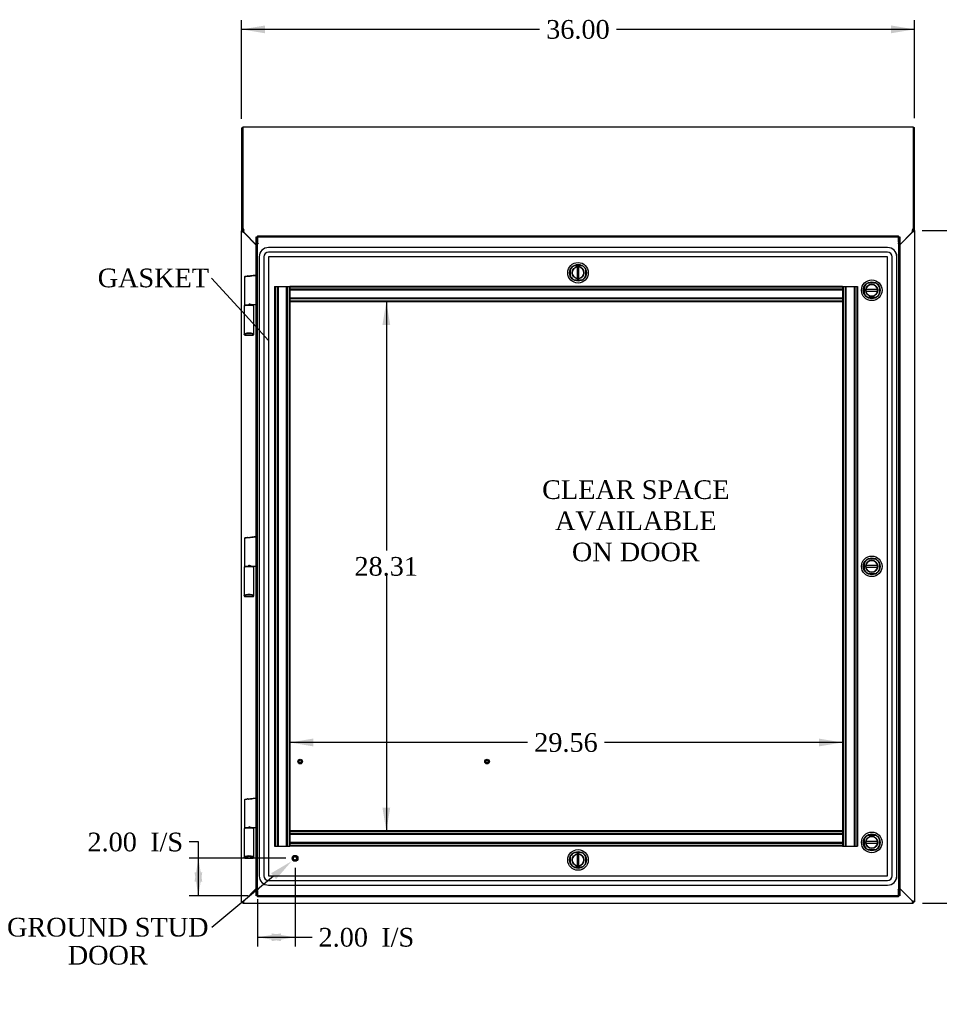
# Model space of a CAD drawing. Header units: inches. Extents: x 1 to 240, y -1 to 159.
# Tile 15 of 26: x 40 to 89, y 54 to 107. Entities that reach past the tile are written whole.
import ezdxf
from ezdxf import colors
from ezdxf.entities.mleader import LeaderData, LeaderLine
from ezdxf.enums import TextEntityAlignment as Align
from ezdxf.lldxf.tags import DXFTag
from ezdxf.math import Vec2, Vec3

# ---------------------------------------------------------------- set-up
doc = ezdxf.new("R2010")
doc.units = ezdxf.units.IN
doc.header["$MEASUREMENT"] = 0
for name, color, linetype in [('COM70220', 7, 'Continuous'), ('COM70708-1', 7, 'Continuous'), ('COM70709-10', 7, 'Continuous'), ('COM70710-5', 7, 'Continuous'), ('COM70711-1', 7, 'Continuous'), ('COM70712-10', 7, 'Continuous'), ('COM70714-1', 7, 'Continuous'), ('COM70714-2', 7, 'Continuous'), ('Default', 7, 'Continuous'), ('DV1_Default', 7, 'Continuous'), ('HNG86659-1', 7, 'Continuous'), ('LOK10031', 7, 'Continuous'), ('LOK10031_INSERT', 7, 'Continuous'), ('STD26063', 7, 'Continuous'), ('STD26258', 7, 'Continuous')]:
    doc.layers.add(name, color=color, linetype=linetype)
doc.styles.add('SEACAD_Times_New_Roman', font='times.ttf')
tags = doc.linetypes.add('HIDDEN2', pattern=[0.1875, 0.125, -0.0625]).pattern_tags.tags
tags[6:7] = [DXFTag(74, 4), DXFTag(75, 0), DXFTag(340, '0'), DXFTag(46, 0.0), DXFTag(50, 0.0), DXFTag(44, 0.0), DXFTag(45, 0.0)]
tags[4:5] = [DXFTag(74, 4), DXFTag(75, 0), DXFTag(340, '0'), DXFTag(46, 0.0), DXFTag(50, 0.0), DXFTag(44, 0.0), DXFTag(45, 0.0)]
doc.dimstyles.new('HAMMOND_(STH_-_240x160)', dxfattribs={"dimtxt": 1, "dimasz": 1.25, "dimexe": 0.5, "dimexo": 0.5, "dimgap": 0.25, "dimtad": 0, "dimtih": 1, "dimtoh": 1, "dimzin": 0, "dimdsep": 46, "dimtxsty": 'SEACAD_Times_New_Roman', "dimblk1": '_SE_FILLED', "dimblk2": '_SE_FILLED', "dimsah": 1, "dimcen": 0.5, "dimadec": 0, "dimazin": 0, "dimtfac": 0.8, "dimtofl": 0, "dimtmove": 0, "dimatfit": 3, "dimfxl": 1, "dimtolj": 1, "dimtzin": 0, "dimarcsym": 0})

# ---------------------------------------------------------------- blocks, each defined once
blk = doc.blocks.new('_SE_FILLED')
at = {"color": 0}
blk.add_line((0, 0), (-1, 0), dxfattribs=at)
blk.add_solid([(0, 0), (-1, -0.1665), (-1, 0.1665), (0, 0)], dxfattribs=at)
blk = doc.blocks.new('SE')
at = {"layer": 'COM70220', "color": 7, "linetype": 'HIDDEN2'}
for p, q in [((86.711, 94.894), (53.592, 94.894)), ((86.711, 94.893), (53.592, 94.893)), ((53.092, 94.394), (53.092, 61.275)), ((53.093, 94.394), (53.093, 61.275)), ((53.342, 94.394), (53.342, 61.275)), ((53.591, 94.394), (53.591, 61.275)), ((86.711, 94.644), (53.592, 94.644)), ((86.711, 94.395), (53.592, 94.395)), ((53.592, 94.394), (53.592, 61.275)), ((86.711, 94.394), (53.592, 94.394)), ((86.711, 61.275), (86.711, 94.394)), ((86.712, 61.275), (86.712, 94.394)), ((86.961, 61.275), (86.961, 94.394)), ((87.21, 61.275), (87.21, 94.394)), ((87.211, 61.275), (87.211, 94.394)), ((53.592, 61.275), (86.711, 61.275)), ((53.592, 61.274), (86.711, 61.274)), ((53.592, 61.025), (86.711, 61.025)), ((53.592, 60.776), (86.711, 60.776)), ((53.592, 60.775), (86.711, 60.775))]:
    blk.add_line(p, q, dxfattribs=at)
for centre, radius, start, end in [((53.592, 94.394), 0.5, 90, 180), ((53.592, 94.394), 0.499, 90, 180), ((86.711, 94.394), 0.5, 0, 90), ((86.711, 94.394), 0.499, 0, 90), ((53.592, 94.394), 0.25, 90, 180), ((53.592, 94.394), 0.001, 90, 180), ((86.711, 94.394), 0.25, 0, 90), ((86.711, 94.394), 0.001, 0, 90), ((53.592, 61.275), 0.5, 180, 270), ((53.592, 61.275), 0.499, 180, 270), ((53.592, 61.275), 0.25, 180, 270), ((53.592, 61.275), 0.001, 180, 270), ((86.711, 61.275), 0.5, 270, 0), ((86.711, 61.275), 0.001, 270, 0), ((86.711, 61.275), 0.25, 270, 0), ((86.711, 61.275), 0.499, 270, 0)]:
    blk.add_arc(centre, radius, start, end, dxfattribs=at)
at = {"layer": 'COM70708-1', "color": 7, "linetype": 'Continuous'}
for p, q in [((52.152, 101.275), (52.152, 95.78)), ((52.224, 101.275), (52.152, 101.275)), ((52.152, 95.78), (52.156, 95.777)), ((52.152, 59.884), (52.152, 95.78)), ((52.152, 95.78), (52.224, 95.78)), ((52.225, 95.777), (52.156, 95.777)), ((52.224, 95.78), (52.224, 95.843)), ((52.224, 95.78), (52.225, 95.777)), ((52.26, 95.702), (52.937, 95.025)), ((52.26, 59.92), (52.937, 60.597)), ((52.152, 59.884), (52.156, 59.887)), ((52.152, 59.884), (52.224, 59.884)), ((52.225, 59.887), (52.156, 59.887)), ((52.224, 59.884), (52.225, 59.887))]:
    blk.add_line(p, q, dxfattribs=at)
for centre, radius, start, end in [((52.436, 95.829), 0.217, 193.924, 215.7586), ((52.902, 95.062), 0.25, 132.3185, 135.3407)]:
    blk.add_arc(centre, radius, start, end, dxfattribs=at)
for points, knots in [([(52.224, 101.308), (52.222, 101.307), (52.22, 101.307), (52.206, 101.303), (52.194, 101.299), (52.174, 101.292), (52.166, 101.289), (52.155, 101.282), (52.152, 101.278), (52.152, 101.275)], [0.2182621, 0.2182621, 0.2182621, 0.2182621, 0.25, 0.25, 0.5, 0.5, 0.75, 0.75, 1, 1, 1, 1]), ([(52.156, 95.777), (52.159, 95.771), (52.165, 95.765), (52.178, 95.752), (52.186, 95.746), (52.204, 95.734), (52.215, 95.727), (52.237, 95.715), (52.248, 95.709), (52.26, 95.702)], [0, 0, 0, 0, 0.25, 0.25, 0.5, 0.5, 0.75, 0.75, 1, 1, 1, 1]), ([(52.156, 59.887), (52.16, 59.889), (52.165, 59.892), (52.178, 59.898), (52.186, 59.9), (52.204, 59.906), (52.215, 59.909), (52.237, 59.914), (52.248, 59.917), (52.26, 59.92)], [0, 0, 0, 0, 0.25, 0.25, 0.5, 0.5, 0.75, 0.75, 1, 1, 1, 1]), ([(52.225, 59.887), (52.226, 59.889), (52.228, 59.892), (52.233, 59.898), (52.235, 59.9), (52.241, 59.906), (52.245, 59.909), (52.252, 59.914), (52.256, 59.917), (52.26, 59.92)], [0, 0, 0, 0, 0.25, 0.25, 0.5, 0.5, 0.75, 0.75, 1, 1, 1, 1])]:
    blk.add_open_spline(points, degree=3, knots=knots, dxfattribs=at)
at = {"layer": 'COM70709-10', "color": 7, "linetype": 'Continuous'}
for p, q in [((52.224, 101.357), (88.08, 101.357)), ((52.224, 101.357), (52.224, 95.909)), ((88.08, 101.357), (88.08, 95.909)), ((52.224, 95.843), (52.224, 95.909)), ((52.224, 95.909), (52.262, 95.838)), ((88.042, 95.838), (88.08, 95.909)), ((88.08, 95.909), (88.08, 95.865)), ((52.224, 95.843), (52.262, 95.773)), ((52.262, 95.773), (52.262, 95.838)), ((52.276, 95.74), (52.286, 95.695)), ((52.286, 95.695), (52.937, 95.044)), ((87.367, 95.043), (88.018, 95.695)), ((88.018, 95.695), (88.028, 95.74)), ((88.042, 95.773), (88.08, 95.843)), ((88.042, 95.773), (88.042, 95.838))]:
    blk.add_line(p, q, dxfattribs=at)
for centre, radius, start, end in [((51.351, 95.659), 0.928, 5.002, 11.1068), ((52.158, 95.709), 0.122, 14.6417, 31.3634), ((88.953, 95.659), 0.928, 168.8932, 174.998), ((88.146, 95.709), 0.122, 148.6366, 165.3583)]:
    blk.add_arc(centre, radius, start, end, dxfattribs=at)
at = {"layer": 'COM70710-5', "color": 7, "linetype": 'Continuous'}
for p, q in [((52.26, 59.92), (52.937, 60.597)), ((87.367, 60.597), (88.044, 59.92)), ((52.226, 59.885), (52.224, 59.884)), ((52.224, 59.812), (52.224, 59.884)), ((52.226, 59.816), (52.224, 59.812)), ((52.224, 59.812), (88.08, 59.812)), ((52.226, 59.885), (52.226, 59.816)), ((88.08, 59.884), (88.077, 59.885)), ((88.077, 59.885), (88.077, 59.816)), ((88.08, 59.812), (88.077, 59.816)), ((88.08, 59.812), (88.08, 59.884))]:
    blk.add_line(p, q, dxfattribs=at)
for points in [[(52.26, 59.92), (52.257, 59.916), (52.254, 59.912), (52.249, 59.905), (52.246, 59.902), (52.24, 59.895), (52.238, 59.893), (52.232, 59.888), (52.229, 59.887), (52.226, 59.885)], [(52.26, 59.92), (52.257, 59.908), (52.254, 59.897), (52.249, 59.875), (52.246, 59.865), (52.24, 59.846), (52.238, 59.838), (52.232, 59.825), (52.229, 59.82), (52.226, 59.816)], [(88.077, 59.885), (88.075, 59.887), (88.072, 59.888), (88.066, 59.893), (88.063, 59.895), (88.058, 59.902), (88.055, 59.905), (88.049, 59.912), (88.047, 59.916), (88.044, 59.92)], [(88.077, 59.816), (88.075, 59.82), (88.072, 59.825), (88.066, 59.838), (88.063, 59.846), (88.058, 59.865), (88.055, 59.875), (88.049, 59.897), (88.047, 59.908), (88.044, 59.92)]]:
    blk.add_open_spline(points, degree=3, knots=[0, 0, 0, 0, 0.25, 0.25, 0.5, 0.5, 0.75, 0.75, 1, 1, 1, 1], dxfattribs=at)
at = {"layer": 'COM70711-1', "color": 7, "linetype": 'Continuous'}
for p, q in [((88.08, 101.317), (88.152, 101.317)), ((88.152, 95.805), (88.152, 101.317)), ((88.044, 95.715), (87.367, 95.04)), ((88.08, 95.805), (88.08, 95.865)), ((88.08, 95.805), (88.152, 95.805)), ((88.152, 95.805), (88.152, 59.884)), ((87.367, 60.597), (88.044, 59.92)), ((88.078, 59.887), (88.148, 59.887)), ((88.08, 59.884), (88.078, 59.887)), ((88.152, 59.884), (88.08, 59.884)), ((88.152, 59.884), (88.148, 59.887))]:
    blk.add_line(p, q, dxfattribs=at)
for points, knots in [([(88.044, 95.715), (88.058, 95.722), (88.072, 95.73), (88.098, 95.745), (88.11, 95.752), (88.13, 95.768), (88.138, 95.775), (88.149, 95.79), (88.152, 95.798), (88.152, 95.805)], [0, 0, 0, 0, 0.25, 0.25, 0.5, 0.5, 0.75, 0.75, 1, 1, 1, 1]), ([(88.044, 95.715), (88.053, 95.73), (88.063, 95.745), (88.076, 95.775), (88.08, 95.79), (88.08, 95.805)], [0, 0, 0, 0, 0.5, 0.5, 1, 1, 1, 1]), ([(88.148, 59.887), (88.144, 59.889), (88.139, 59.892), (88.126, 59.898), (88.118, 59.9), (88.099, 59.906), (88.089, 59.909), (88.067, 59.914), (88.055, 59.917), (88.044, 59.92)], [0, 0, 0, 0, 0.25, 0.25, 0.5, 0.5, 0.75, 0.75, 1, 1, 1, 1]), ([(88.078, 59.887), (88.076, 59.892), (88.072, 59.898), (88.059, 59.909), (88.052, 59.914), (88.044, 59.92)], [0, 0, 0, 0, 0.5, 0.5, 1, 1, 1, 1])]:
    blk.add_open_spline(points, degree=3, knots=knots, dxfattribs=at)
at = {"layer": 'COM70712-10', "color": 7, "linetype": 'Continuous'}
for p, q in [((52.937, 95.146), (52.937, 95.456)), ((52.937, 95.456), (53.009, 95.456)), ((53.009, 95.522), (53.009, 95.205)), ((53.009, 95.522), (87.295, 95.522)), ((53.009, 95.146), (53.009, 95.456)), ((87.295, 95.205), (87.295, 95.522)), ((87.295, 95.456), (87.295, 95.146)), ((87.295, 95.456), (87.367, 95.456)), ((87.367, 95.456), (87.367, 95.146)), ((52.937, 95.146), (53.009, 95.146)), ((52.937, 60.522), (52.937, 95.146)), ((53.009, 95.205), (53.009, 95.139)), ((53.009, 95.146), (53.009, 95.139)), ((53.009, 95.139), (53.045, 95.107)), ((53.009, 95.139), (53.045, 95.107)), ((87.295, 95.139), (87.259, 95.107)), ((87.295, 95.139), (87.259, 95.107)), ((87.295, 95.205), (87.295, 95.139)), ((87.367, 95.146), (87.295, 95.146)), ((87.295, 95.146), (87.295, 95.139)), ((87.367, 95.146), (87.367, 60.522)), ((52.937, 60.522), (53.009, 60.522)), ((52.937, 60.212), (52.937, 60.522)), ((53.009, 60.212), (52.937, 60.212)), ((53.009, 60.529), (53.045, 60.562)), ((53.009, 60.529), (53.045, 60.562)), ((53.009, 60.464), (53.009, 60.529)), ((53.009, 60.522), (53.009, 60.529)), ((53.009, 60.212), (53.009, 60.522)), ((53.009, 60.464), (53.009, 60.147)), ((87.295, 60.147), (53.009, 60.147)), ((87.295, 60.529), (87.259, 60.562)), ((87.295, 60.529), (87.259, 60.562)), ((87.295, 60.522), (87.295, 60.529)), ((87.295, 60.464), (87.295, 60.529)), ((87.367, 60.522), (87.295, 60.522)), ((87.295, 60.522), (87.295, 60.212)), ((87.295, 60.147), (87.295, 60.464)), ((87.367, 60.212), (87.295, 60.212)), ((87.367, 60.522), (87.367, 60.212))]:
    blk.add_line(p, q, dxfattribs=at)
at = {"layer": 'COM70712-10', "color": 7, "linetype": 'HIDDEN2'}
for p, q in [((53.009, 95.456), (87.295, 95.456)), ((53.009, 60.522), (53.009, 95.146)), ((87.295, 95.146), (87.295, 60.522)), ((69.953, 93.938), (70.35, 93.938)), ((52.937, 93.433), (53.009, 93.433)), ((53.009, 93.318), (52.937, 93.318)), ((69.756, 93.344), (69.756, 93.741)), ((70.547, 93.741), (70.547, 93.344)), ((52.937, 93.078), (53.009, 93.078)), ((70.35, 93.147), (69.953, 93.147)), ((85.471, 92.406), (85.471, 92.803)), ((85.668, 93), (86.065, 93)), ((86.262, 92.803), (86.262, 92.406)), ((86.065, 92.209), (85.668, 92.209)), ((53.009, 92.176), (52.937, 92.176)), ((52.937, 91.936), (53.009, 91.936)), ((53.009, 91.82), (52.937, 91.82)), ((52.937, 79.445), (53.009, 79.445)), ((53.009, 79.329), (52.937, 79.329)), ((52.937, 79.089), (53.009, 79.089)), ((53.009, 78.187), (52.937, 78.187)), ((85.471, 77.636), (85.471, 78.033)), ((85.668, 78.23), (86.065, 78.23)), ((86.262, 78.033), (86.262, 77.636)), ((52.937, 77.947), (53.009, 77.947)), ((53.009, 77.831), (52.937, 77.831)), ((86.065, 77.439), (85.668, 77.439)), ((52.937, 65.453), (53.009, 65.453)), ((53.009, 65.339), (52.937, 65.339)), ((52.937, 65.099), (53.009, 65.099)), ((53.009, 64.197), (52.937, 64.197)), ((52.937, 63.957), (53.009, 63.957)), ((53.009, 63.841), (52.937, 63.841)), ((85.471, 62.865), (85.471, 63.262)), ((85.668, 63.459), (86.065, 63.459)), ((86.262, 63.262), (86.262, 62.865)), ((69.756, 61.928), (69.756, 62.325)), ((69.953, 62.522), (70.35, 62.522)), ((70.547, 62.325), (70.547, 61.928)), ((86.065, 62.668), (85.668, 62.668)), ((70.35, 61.731), (69.953, 61.731)), ((87.295, 60.212), (53.009, 60.212))]:
    blk.add_line(p, q, dxfattribs=at)
for centre, radius, start, end in [((70.152, 93.542), 0.443, 116.6472, 153.3528), ((70.152, 93.542), 0.442, 26.6472, 63.3528), ((70.152, 93.542), 0.443, 206.6472, 243.3528), ((70.152, 93.542), 0.443, 296.6472, 333.3528), ((85.867, 92.605), 0.442, 116.6472, 153.3528), ((85.867, 92.605), 0.442, 26.6472, 63.3528), ((85.867, 92.605), 0.442, 206.6472, 243.3528), ((85.867, 92.605), 0.443, 296.6472, 333.3528), ((85.867, 77.834), 0.442, 116.6472, 153.3528), ((85.867, 77.834), 0.442, 26.6472, 63.3528), ((85.867, 77.834), 0.442, 206.6472, 243.3528), ((85.867, 77.834), 0.442, 296.6472, 333.3528), ((85.867, 63.064), 0.442, 116.6472, 153.3528), ((85.867, 63.064), 0.442, 26.6472, 63.3528), ((85.867, 63.064), 0.442, 206.6472, 243.3528), ((85.867, 63.064), 0.443, 296.6472, 333.3528), ((70.152, 62.126), 0.443, 116.6472, 153.3528), ((70.152, 62.126), 0.443, 26.6472, 63.3528), ((70.152, 62.126), 0.443, 206.6472, 243.3528), ((70.152, 62.126), 0.442, 296.6472, 333.3528)]:
    blk.add_arc(centre, radius, start, end, dxfattribs=at)
at = {"layer": 'COM70714-1', "color": 7, "linetype": 'HIDDEN2'}
for p, q in [((84.294, 92.803), (54.731, 92.803)), ((54.731, 92.803), (54.731, 92.76)), ((84.294, 92.763), (54.731, 92.763)), ((54.731, 92.76), (54.731, 92.033)), ((84.294, 92.803), (84.294, 92.76)), ((84.294, 92.76), (84.294, 92.033)), ((84.294, 92.655), (54.731, 92.655)), ((84.294, 92.615), (54.731, 92.615)), ((84.294, 92.178), (54.731, 92.178)), ((84.294, 92.138), (54.731, 92.138)), ((54.731, 92.033), (54.731, 91.99)), ((84.294, 92.03), (54.731, 92.03)), ((84.294, 91.99), (54.731, 91.99)), ((84.294, 92.033), (84.294, 91.99)), ((84.294, 63.678), (54.731, 63.678)), ((54.731, 63.678), (54.731, 63.635)), ((84.294, 63.638), (54.731, 63.638)), ((54.731, 63.635), (54.731, 62.908)), ((84.294, 63.53), (54.731, 63.53)), ((84.294, 63.49), (54.731, 63.49)), ((84.294, 63.678), (84.294, 63.635)), ((84.294, 63.635), (84.294, 62.908)), ((84.294, 63.053), (54.731, 63.053)), ((84.294, 63.013), (54.731, 63.013)), ((54.731, 62.908), (54.731, 62.865)), ((84.294, 62.905), (54.731, 62.905)), ((84.294, 62.865), (54.731, 62.865)), ((84.294, 62.908), (84.294, 62.865))]:
    blk.add_line(p, q, dxfattribs=at)
at = {"layer": 'COM70714-2', "color": 7, "linetype": 'HIDDEN2'}
for p, q in [((53.918, 92.803), (53.961, 92.803)), ((53.918, 92.803), (53.918, 62.865)), ((53.958, 92.803), (53.958, 62.865)), ((53.961, 92.803), (54.688, 92.803)), ((54.066, 92.803), (54.066, 62.865)), ((54.106, 92.803), (54.106, 62.865)), ((54.543, 92.803), (54.543, 62.865)), ((54.583, 92.803), (54.583, 62.865)), ((54.688, 92.803), (54.731, 92.803)), ((54.691, 92.803), (54.691, 62.865)), ((84.294, 92.803), (84.337, 92.803)), ((84.334, 92.803), (84.334, 62.865)), ((84.337, 92.803), (85.064, 92.803)), ((84.442, 92.803), (84.442, 62.865)), ((84.482, 92.803), (84.482, 62.865)), ((84.919, 92.803), (84.919, 62.865)), ((84.959, 92.803), (84.959, 62.865)), ((85.064, 92.803), (85.107, 92.803)), ((85.067, 92.803), (85.067, 62.865)), ((85.107, 92.803), (85.107, 62.865)), ((54.731, 91.99), (54.731, 63.678)), ((84.294, 91.99), (84.294, 63.678)), ((53.918, 62.865), (53.961, 62.865)), ((53.961, 62.865), (54.688, 62.865)), ((54.688, 62.865), (54.731, 62.865)), ((84.294, 62.865), (84.337, 62.865)), ((84.337, 62.865), (85.064, 62.865)), ((85.064, 62.865), (85.107, 62.865))]:
    blk.add_line(p, q, dxfattribs=at)
at = {"layer": 'HNG86659-1', "color": 7, "linetype": 'Continuous'}
for p, q in [((52.307, 93.316), (52.307, 91.835)), ((52.341, 93.355), (52.483, 93.373)), ((52.466, 93.371), (52.926, 93.428)), ((52.466, 93.371), (52.483, 93.373)), ((52.483, 93.373), (52.923, 93.428)), ((52.288, 91.756), (52.288, 90.241)), ((52.307, 91.796), (52.307, 91.761)), ((52.759, 91.816), (52.326, 91.816)), ((52.326, 91.816), (52.759, 91.816)), ((52.664, 91.835), (52.925, 91.835)), ((52.779, 91.761), (52.779, 91.796)), ((52.798, 90.241), (52.798, 91.756)), ((52.288, 90.242), (52.307, 90.291)), ((52.35, 90.26), (52.327, 90.203)), ((52.349, 90.258), (52.327, 90.203)), ((52.327, 90.203), (52.761, 90.203)), ((52.35, 90.26), (52.349, 90.258)), ((52.736, 90.26), (52.737, 90.258)), ((52.736, 90.26), (52.759, 90.203)), ((52.737, 90.258), (52.759, 90.203)), ((52.798, 90.242), (52.779, 90.291)), ((52.307, 79.329), (52.307, 77.848)), ((52.483, 79.386), (52.341, 79.368)), ((52.466, 79.384), (52.926, 79.441)), ((52.466, 79.384), (52.483, 79.386)), ((52.483, 79.386), (52.923, 79.441)), ((52.288, 77.769), (52.288, 76.254)), ((52.307, 77.809), (52.307, 77.774)), ((52.326, 77.828), (52.759, 77.828)), ((52.759, 77.828), (52.326, 77.828)), ((52.664, 77.848), (52.925, 77.848)), ((52.779, 77.774), (52.779, 77.809)), ((52.798, 76.254), (52.798, 77.769)), ((52.288, 76.255), (52.307, 76.304)), ((52.35, 76.273), (52.327, 76.216)), ((52.349, 76.271), (52.327, 76.216)), ((52.327, 76.216), (52.761, 76.216)), ((52.35, 76.273), (52.349, 76.271)), ((52.736, 76.273), (52.737, 76.271)), ((52.736, 76.273), (52.759, 76.216)), ((52.737, 76.271), (52.759, 76.216)), ((52.798, 76.255), (52.779, 76.304)), ((52.307, 65.342), (52.307, 63.861)), ((52.341, 65.381), (52.483, 65.398)), ((52.466, 65.396), (52.926, 65.454)), ((52.466, 65.396), (52.483, 65.398)), ((52.483, 65.398), (52.923, 65.453)), ((52.288, 63.782), (52.288, 62.267)), ((52.307, 63.821), (52.307, 63.786)), ((52.759, 63.841), (52.326, 63.841)), ((52.326, 63.841), (52.759, 63.841)), ((52.664, 63.861), (52.925, 63.861)), ((52.779, 63.786), (52.779, 63.821)), ((52.798, 62.267), (52.798, 63.782)), ((52.288, 62.267), (52.307, 62.317)), ((52.35, 62.286), (52.327, 62.228)), ((52.349, 62.283), (52.327, 62.228)), ((52.327, 62.228), (52.761, 62.228)), ((52.35, 62.286), (52.349, 62.283)), ((52.736, 62.286), (52.737, 62.283)), ((52.736, 62.286), (52.759, 62.228)), ((52.737, 62.283), (52.759, 62.228)), ((52.798, 62.267), (52.779, 62.317))]:
    blk.add_line(p, q, dxfattribs=at)
for centre, radius, start, end in [((52.346, 93.316), 0.0394, 97.125, 180.0158), ((52.925, 93.416), 0.0118, 85.5954, 97.125), ((52.891, 93.412), 0.0401, 325.0143, 338.1633), ((52.925, 93.416), 0.0118, 65.0769, 85.6132), ((52.274, 93.438), 0.656, 356.4098, 359.0269), ((52.925, 93.416), 0.0118, 0, 65.0772), ((52.327, 91.756), 0.0395, 121.1698, 169.9579), ((52.327, 91.758), 0.039, 171.5664, 181.5605), ((52.326, 91.835), 0.0197, 180, 270), ((52.326, 91.796), 0.0197, 90, 180), ((52.759, 91.835), 0.0197, 270, 360), ((52.759, 91.796), 0.0197, 0, 90), ((52.759, 91.756), 0.0395, 10.0421, 58.9435), ((52.759, 91.758), 0.039, 358.4395, 8.4336), ((51.725, 91.215), 1.368, 28.4945, 28.8184), ((52.925, 91.847), 0.0118, 271.6274, 0), ((52.925, 91.847), 0.0118, 270.0008, 271.6266), ((52.331, 90.241), 0.0432, 178.9335, 189.6893), ((52.327, 90.242), 0.0392, 191.22, 253.533), ((52.332, 90.297), 0.0255, 192.7068, 229.3307), ((52.564, 89.469), 0.846, 91.4593, 107.1243), ((52.326, 90.252), 0.0491, 257.9682, 271.3839), ((52.523, 89.476), 0.839, 72.8076, 88.6088), ((52.76, 90.252), 0.0491, 268.6161, 282.0318), ((52.759, 90.242), 0.0392, 286.467, 348.78), ((52.754, 90.297), 0.0255, 310.6693, 347.2932), ((52.755, 90.241), 0.0432, 350.3107, 1.0665), ((52.346, 79.329), 0.0394, 97.125, 180.0158), ((52.925, 79.429), 0.0118, 85.5954, 97.125), ((52.891, 79.425), 0.0401, 325.0143, 338.1633), ((52.925, 79.429), 0.0118, 65.0769, 85.6132), ((52.274, 79.451), 0.656, 356.4098, 359.0269), ((52.925, 79.429), 0.0118, 0, 65.0772), ((52.327, 77.769), 0.0395, 121.1698, 169.9579), ((52.327, 77.77), 0.039, 171.5664, 181.5605), ((52.326, 77.848), 0.0197, 180, 270), ((52.326, 77.809), 0.0197, 90, 180), ((52.759, 77.848), 0.0197, 270, 360), ((52.759, 77.809), 0.0197, 0, 90), ((52.759, 77.769), 0.0395, 10.0421, 58.9435), ((52.759, 77.77), 0.039, 358.4395, 8.4336), ((51.725, 77.228), 1.368, 28.4945, 28.8184), ((52.925, 77.86), 0.0118, 271.6274, 0), ((52.925, 77.86), 0.0118, 270.0008, 271.6266), ((52.331, 76.254), 0.0432, 178.9335, 189.6893), ((52.327, 76.255), 0.0392, 191.22, 253.533), ((52.332, 76.31), 0.0255, 192.7068, 229.3307), ((52.564, 75.482), 0.846, 91.4593, 107.1243), ((52.326, 76.265), 0.0491, 257.9682, 271.3839), ((52.523, 75.489), 0.839, 72.8076, 88.6088), ((52.76, 76.265), 0.0491, 268.6161, 282.0318), ((52.759, 76.255), 0.0392, 286.467, 348.78), ((52.754, 76.31), 0.0255, 310.6693, 347.2932), ((52.755, 76.254), 0.0432, 350.3107, 1.0665), ((52.346, 65.342), 0.0394, 97.125, 180.0158), ((52.925, 65.442), 0.0118, 85.5954, 97.125), ((52.891, 65.437), 0.0401, 325.0143, 338.1633), ((52.925, 65.442), 0.0118, 65.0769, 85.6132), ((52.274, 65.464), 0.656, 356.4098, 359.0269), ((52.925, 65.442), 0.0118, 0, 65.0772), ((52.327, 63.782), 0.0395, 121.1698, 169.9579), ((52.327, 63.783), 0.039, 171.5664, 181.5605), ((52.326, 63.861), 0.0197, 180, 270), ((52.326, 63.821), 0.0197, 90, 180), ((52.759, 63.861), 0.0197, 270, 360), ((52.759, 63.821), 0.0197, 0, 90), ((52.759, 63.782), 0.0395, 10.0421, 58.9435), ((52.759, 63.783), 0.039, 358.4395, 8.4336), ((51.725, 63.24), 1.368, 28.4945, 28.8184), ((52.925, 63.872), 0.0118, 271.6274, 0), ((52.925, 63.872), 0.0118, 270.0008, 271.6266), ((52.331, 62.267), 0.0432, 178.9335, 189.6893), ((52.327, 62.267), 0.0392, 191.22, 253.533), ((52.332, 62.322), 0.0255, 192.7068, 229.3307), ((52.564, 61.494), 0.846, 91.4593, 107.1243), ((52.326, 62.278), 0.0491, 257.9682, 271.3839), ((52.523, 61.501), 0.839, 72.8076, 88.6088), ((52.76, 62.278), 0.0491, 268.6161, 282.0318), ((52.759, 62.267), 0.0392, 286.467, 348.78), ((52.754, 62.322), 0.0255, 310.6693, 347.2932), ((52.755, 62.267), 0.0432, 350.3107, 1.0665)]:
    blk.add_arc(centre, radius, start, end, dxfattribs=at)
for centre, major_axis, ratio, start_param, end_param in [((52.327, 90.215), (0, 0.0118), 0.049276, 3.064718, 3.265947), ((52.543, 90.251), (-0.203, 0), 0.124034, 3.443034, 5.981744), ((52.759, 90.215), (0, 0.0118), 0.049276, 3.017238, 3.218468), ((52.327, 76.228), (0, 0.0118), 0.049276, 3.064718, 3.265947), ((52.543, 76.263), (-0.203, 0), 0.124034, 3.443034, 5.981744), ((52.759, 76.228), (0, 0.0118), 0.049276, 3.017238, 3.218468), ((52.327, 62.24), (0, 0.0118), 0.049276, 3.064718, 3.265947), ((52.543, 62.276), (-0.203, 0), 0.124034, 3.443034, 5.981744), ((52.759, 62.24), (0, 0.0118), 0.049276, 3.017238, 3.218468)]:
    blk.add_ellipse(centre, major_axis=major_axis, ratio=ratio, start_param=start_param, end_param=end_param, dxfattribs=at)
for points, knots in [([(52.48, 93.353), (52.468, 93.352), (52.456, 93.35), (52.432, 93.346), (52.421, 93.344), (52.389, 93.339), (52.371, 93.335), (52.347, 93.33), (52.34, 93.329), (52.328, 93.326), (52.323, 93.324), (52.315, 93.322), (52.312, 93.321), (52.309, 93.319), (52.308, 93.318), (52.307, 93.317), (52.307, 93.317), (52.307, 93.316)], [0, 0, 0, 0, 0.125, 0.125, 0.25, 0.25, 0.5, 0.5, 0.625, 0.625, 0.75, 0.75, 0.875, 0.875, 0.9375, 0.9375, 1, 1, 1, 1]), ([(52.48, 93.353), (52.48, 93.357), (52.479, 93.36), (52.479, 93.365), (52.479, 93.367), (52.479, 93.369), (52.479, 93.37), (52.478, 93.371), (52.477, 93.371), (52.475, 93.372), (52.473, 93.371), (52.47, 93.371), (52.468, 93.371), (52.466, 93.371)], [0, 0, 0, 0, 0.25, 0.25, 0.5, 0.5, 0.625, 0.625, 0.75, 0.75, 0.875, 0.875, 1, 1, 1, 1]), ([(52.531, 93.34), (52.531, 93.34), (52.53, 93.34), (52.529, 93.34), (52.529, 93.34), (52.527, 93.341), (52.526, 93.341), (52.523, 93.342), (52.52, 93.342), (52.514, 93.344), (52.51, 93.346), (52.497, 93.349), (52.488, 93.351), (52.48, 93.353)], [0, 0, 0, 0, 0.03125, 0.03125, 0.0625, 0.0625, 0.125, 0.125, 0.25, 0.25, 0.5, 0.5, 1, 1, 1, 1]), ([(52.924, 93.389), (52.898, 93.386), (52.872, 93.383), (52.846, 93.379), (52.741, 93.366), (52.636, 93.353), (52.531, 93.34)], [0, 0, 0, 0, 0.198595, 0.198595, 0.198595, 1, 1, 1, 1]), ([(52.937, 93.396), (52.937, 93.396), (52.936, 93.397), (52.933, 93.397), (52.931, 93.397), (52.929, 93.397)], [0, 0, 0, 0, 0.5, 0.5, 1, 1, 1, 1]), ([(52.664, 91.835), (52.653, 91.835), (52.642, 91.837), (52.621, 91.842), (52.61, 91.845), (52.587, 91.853), (52.576, 91.857), (52.559, 91.863), (52.554, 91.866), (52.542, 91.87), (52.537, 91.872), (52.531, 91.875)], [0, 0, 0, 0, 0.25, 0.25, 0.5, 0.5, 0.75, 0.75, 0.875, 0.875, 1, 1, 1, 1]), ([(52.925, 91.835), (52.925, 91.835), (52.926, 91.835), (52.926, 91.835), (52.926, 91.835), (52.926, 91.836), (52.926, 91.836), (52.927, 91.836), (52.927, 91.837), (52.927, 91.839), (52.927, 91.842), (52.928, 91.85), (52.928, 91.859), (52.928, 91.868)], [0, 0, 0, 0, 0.03125, 0.03125, 0.0625, 0.0625, 0.125, 0.125, 0.25, 0.25, 0.5, 0.5, 1, 1, 1, 1]), ([(52.937, 91.869), (52.937, 91.869), (52.936, 91.868), (52.933, 91.868), (52.93, 91.868), (52.928, 91.868)], [0, 0, 0, 0, 0.5, 0.5, 1, 1, 1, 1]), ([(52.315, 90.278), (52.317, 90.274), (52.32, 90.271), (52.326, 90.266), (52.329, 90.264), (52.334, 90.262), (52.336, 90.261), (52.34, 90.26), (52.342, 90.26), (52.345, 90.26), (52.346, 90.26), (52.348, 90.26), (52.349, 90.26), (52.35, 90.26)], [0, 0, 0, 0, 0.25, 0.25, 0.5, 0.5, 0.625, 0.625, 0.75, 0.75, 0.875, 0.875, 1, 1, 1, 1]), ([(52.771, 90.278), (52.769, 90.274), (52.766, 90.271), (52.76, 90.266), (52.757, 90.264), (52.751, 90.262), (52.75, 90.261), (52.746, 90.26), (52.744, 90.26), (52.741, 90.26), (52.74, 90.26), (52.738, 90.26), (52.737, 90.26), (52.736, 90.26)], [0, 0, 0, 0, 0.25, 0.25, 0.5, 0.5, 0.625, 0.625, 0.75, 0.75, 0.875, 0.875, 1, 1, 1, 1]), ([(52.48, 79.366), (52.468, 79.365), (52.456, 79.363), (52.432, 79.359), (52.421, 79.357), (52.389, 79.352), (52.371, 79.348), (52.347, 79.343), (52.34, 79.342), (52.328, 79.339), (52.323, 79.337), (52.315, 79.335), (52.312, 79.333), (52.309, 79.332), (52.308, 79.331), (52.307, 79.33), (52.307, 79.33), (52.307, 79.329)], [0, 0, 0, 0, 0.125, 0.125, 0.25, 0.25, 0.5, 0.5, 0.625, 0.625, 0.75, 0.75, 0.875, 0.875, 0.9375, 0.9375, 1, 1, 1, 1]), ([(52.48, 79.366), (52.48, 79.37), (52.479, 79.373), (52.479, 79.378), (52.479, 79.38), (52.479, 79.382), (52.479, 79.383), (52.478, 79.384), (52.477, 79.384), (52.475, 79.384), (52.473, 79.384), (52.47, 79.384), (52.468, 79.384), (52.466, 79.384)], [0, 0, 0, 0, 0.25, 0.25, 0.5, 0.5, 0.625, 0.625, 0.75, 0.75, 0.875, 0.875, 1, 1, 1, 1]), ([(52.531, 79.353), (52.531, 79.353), (52.53, 79.353), (52.529, 79.353), (52.529, 79.353), (52.527, 79.354), (52.526, 79.354), (52.523, 79.355), (52.52, 79.355), (52.514, 79.357), (52.51, 79.358), (52.497, 79.362), (52.488, 79.364), (52.48, 79.366)], [0, 0, 0, 0, 0.03125, 0.03125, 0.0625, 0.0625, 0.125, 0.125, 0.25, 0.25, 0.5, 0.5, 1, 1, 1, 1]), ([(52.924, 79.402), (52.898, 79.399), (52.872, 79.395), (52.846, 79.392), (52.741, 79.379), (52.636, 79.366), (52.531, 79.353)], [0, 0, 0, 0, 0.198595, 0.198595, 0.198595, 1, 1, 1, 1]), ([(52.937, 79.409), (52.937, 79.409), (52.936, 79.409), (52.933, 79.41), (52.931, 79.41), (52.929, 79.41)], [0, 0, 0, 0, 0.5, 0.5, 1, 1, 1, 1]), ([(52.664, 77.848), (52.653, 77.848), (52.642, 77.85), (52.621, 77.855), (52.61, 77.858), (52.587, 77.865), (52.576, 77.87), (52.559, 77.876), (52.554, 77.878), (52.542, 77.883), (52.537, 77.885), (52.531, 77.888)], [0, 0, 0, 0, 0.25, 0.25, 0.5, 0.5, 0.75, 0.75, 0.875, 0.875, 1, 1, 1, 1]), ([(52.925, 77.848), (52.925, 77.848), (52.926, 77.848), (52.926, 77.848), (52.926, 77.848), (52.926, 77.848), (52.926, 77.849), (52.927, 77.849), (52.927, 77.85), (52.927, 77.852), (52.927, 77.855), (52.928, 77.863), (52.928, 77.872), (52.928, 77.881)], [0, 0, 0, 0, 0.03125, 0.03125, 0.0625, 0.0625, 0.125, 0.125, 0.25, 0.25, 0.5, 0.5, 1, 1, 1, 1]), ([(52.937, 77.882), (52.937, 77.882), (52.936, 77.881), (52.933, 77.881), (52.93, 77.881), (52.928, 77.881)], [0, 0, 0, 0, 0.5, 0.5, 1, 1, 1, 1]), ([(52.315, 76.291), (52.317, 76.287), (52.32, 76.284), (52.326, 76.279), (52.329, 76.277), (52.334, 76.275), (52.336, 76.274), (52.34, 76.273), (52.342, 76.273), (52.345, 76.272), (52.346, 76.273), (52.348, 76.273), (52.349, 76.273), (52.35, 76.273)], [0, 0, 0, 0, 0.25, 0.25, 0.5, 0.5, 0.625, 0.625, 0.75, 0.75, 0.875, 0.875, 1, 1, 1, 1]), ([(52.771, 76.291), (52.769, 76.287), (52.766, 76.284), (52.76, 76.279), (52.757, 76.277), (52.751, 76.275), (52.75, 76.274), (52.746, 76.273), (52.744, 76.273), (52.741, 76.272), (52.74, 76.273), (52.738, 76.273), (52.737, 76.273), (52.736, 76.273)], [0, 0, 0, 0, 0.25, 0.25, 0.5, 0.5, 0.625, 0.625, 0.75, 0.75, 0.875, 0.875, 1, 1, 1, 1]), ([(52.48, 65.379), (52.468, 65.377), (52.456, 65.375), (52.432, 65.372), (52.421, 65.37), (52.389, 65.364), (52.371, 65.361), (52.347, 65.356), (52.34, 65.354), (52.328, 65.351), (52.323, 65.35), (52.315, 65.347), (52.312, 65.346), (52.309, 65.344), (52.308, 65.344), (52.307, 65.343), (52.307, 65.342), (52.307, 65.342)], [0, 0, 0, 0, 0.125, 0.125, 0.25, 0.25, 0.5, 0.5, 0.625, 0.625, 0.75, 0.75, 0.875, 0.875, 0.9375, 0.9375, 1, 1, 1, 1]), ([(52.48, 65.379), (52.48, 65.382), (52.479, 65.385), (52.479, 65.39), (52.479, 65.393), (52.479, 65.395), (52.479, 65.396), (52.478, 65.397), (52.477, 65.397), (52.475, 65.397), (52.473, 65.397), (52.47, 65.396), (52.468, 65.396), (52.466, 65.396)], [0, 0, 0, 0, 0.25, 0.25, 0.5, 0.5, 0.625, 0.625, 0.75, 0.75, 0.875, 0.875, 1, 1, 1, 1]), ([(52.531, 65.365), (52.531, 65.365), (52.53, 65.365), (52.529, 65.365), (52.529, 65.366), (52.527, 65.366), (52.526, 65.366), (52.523, 65.367), (52.52, 65.368), (52.514, 65.37), (52.51, 65.371), (52.497, 65.374), (52.488, 65.377), (52.48, 65.379)], [0, 0, 0, 0, 0.03125, 0.03125, 0.0625, 0.0625, 0.125, 0.125, 0.25, 0.25, 0.5, 0.5, 1, 1, 1, 1]), ([(52.924, 65.414), (52.898, 65.411), (52.872, 65.408), (52.846, 65.405), (52.741, 65.392), (52.636, 65.378), (52.531, 65.365)], [0, 0, 0, 0, 0.198595, 0.198595, 0.198595, 1, 1, 1, 1]), ([(52.937, 65.421), (52.937, 65.422), (52.936, 65.422), (52.933, 65.422), (52.931, 65.422), (52.929, 65.423)], [0, 0, 0, 0, 0.5, 0.5, 1, 1, 1, 1]), ([(52.664, 63.861), (52.653, 63.861), (52.642, 63.862), (52.621, 63.867), (52.61, 63.87), (52.587, 63.878), (52.576, 63.882), (52.559, 63.889), (52.554, 63.891), (52.542, 63.895), (52.537, 63.898), (52.531, 63.9)], [0, 0, 0, 0, 0.25, 0.25, 0.5, 0.5, 0.75, 0.75, 0.875, 0.875, 1, 1, 1, 1]), ([(52.925, 63.861), (52.925, 63.861), (52.926, 63.861), (52.926, 63.861), (52.926, 63.861), (52.926, 63.861), (52.926, 63.861), (52.927, 63.862), (52.927, 63.862), (52.927, 63.865), (52.927, 63.867), (52.928, 63.876), (52.928, 63.884), (52.928, 63.893)], [0, 0, 0, 0, 0.03125, 0.03125, 0.0625, 0.0625, 0.125, 0.125, 0.25, 0.25, 0.5, 0.5, 1, 1, 1, 1]), ([(52.937, 63.894), (52.937, 63.894), (52.936, 63.894), (52.933, 63.893), (52.93, 63.893), (52.928, 63.893)], [0, 0, 0, 0, 0.5, 0.5, 1, 1, 1, 1]), ([(52.315, 62.303), (52.317, 62.3), (52.32, 62.297), (52.326, 62.292), (52.329, 62.289), (52.334, 62.287), (52.336, 62.286), (52.34, 62.285), (52.342, 62.285), (52.345, 62.285), (52.346, 62.285), (52.348, 62.285), (52.349, 62.286), (52.35, 62.286)], [0, 0, 0, 0, 0.25, 0.25, 0.5, 0.5, 0.625, 0.625, 0.75, 0.75, 0.875, 0.875, 1, 1, 1, 1]), ([(52.771, 62.303), (52.769, 62.3), (52.766, 62.297), (52.76, 62.292), (52.757, 62.289), (52.751, 62.287), (52.75, 62.286), (52.746, 62.285), (52.744, 62.285), (52.741, 62.285), (52.74, 62.285), (52.738, 62.285), (52.737, 62.286), (52.736, 62.286)], [0, 0, 0, 0, 0.25, 0.25, 0.5, 0.5, 0.625, 0.625, 0.75, 0.75, 0.875, 0.875, 1, 1, 1, 1])]:
    blk.add_open_spline(points, degree=3, knots=knots, dxfattribs=at)
at = {"layer": 'LOK10031', "color": 7, "linetype": 'Continuous'}
for centre, radius in [((70.152, 93.542), 0.55), ((70.152, 93.542), 0.45), ((70.152, 93.542), 0.315), ((85.867, 92.605), 0.55), ((85.867, 92.605), 0.45), ((85.867, 92.605), 0.315), ((85.867, 77.834), 0.55), ((85.867, 77.834), 0.45), ((85.867, 77.834), 0.315), ((85.867, 63.064), 0.55), ((85.867, 63.064), 0.45), ((85.867, 63.064), 0.315), ((70.152, 62.126), 0.55), ((70.152, 62.126), 0.45), ((70.152, 62.126), 0.315)]:
    blk.add_circle(centre, radius, dxfattribs=at)
at = {"layer": 'LOK10031_INSERT', "color": 7, "linetype": 'Continuous'}
for p, q in [((70.112, 93.852), (70.112, 93.232)), ((70.192, 93.232), (70.192, 93.852)), ((86.177, 92.645), (85.557, 92.645)), ((85.557, 92.565), (86.177, 92.565)), ((86.177, 77.874), (85.557, 77.874)), ((85.557, 77.794), (86.177, 77.794)), ((86.177, 63.104), (85.557, 63.104)), ((85.557, 63.024), (86.177, 63.024)), ((70.112, 62.436), (70.112, 61.816)), ((70.192, 61.816), (70.192, 62.436))]:
    blk.add_line(p, q, dxfattribs=at)
for centre, start, end in [((70.152, 93.542), 97.354, 262.646), ((70.152, 93.542), 82.646, 97.354), ((70.152, 93.542), 277.354, 82.646), ((70.152, 93.542), 262.646, 277.354), ((85.867, 92.605), 7.354, 172.646), ((85.867, 92.605), 172.646, 187.354), ((85.867, 92.605), 187.354, 352.646), ((85.867, 92.605), 352.646, 7.354), ((85.867, 77.834), 7.354, 172.646), ((85.867, 77.834), 172.646, 187.354), ((85.867, 77.834), 187.354, 352.646), ((85.867, 77.834), 352.646, 7.354), ((85.867, 63.064), 7.354, 172.646), ((85.867, 63.064), 172.646, 187.354), ((85.867, 63.064), 187.354, 352.646), ((85.867, 63.064), 352.646, 7.354), ((70.152, 62.126), 97.354, 262.646), ((70.152, 62.126), 82.646, 97.354), ((70.152, 62.126), 277.354, 82.646), ((70.152, 62.126), 262.646, 277.354)]:
    blk.add_arc(centre, 0.312, start, end, dxfattribs=at)
at = {"layer": 'STD26063', "color": 7, "linetype": 'HIDDEN2'}
for centre, radius in [((55.283, 67.387), 0.125), ((55.283, 67.387), 0.082), ((55.283, 67.387), 0.0629), ((65.283, 67.387), 0.125), ((65.283, 67.387), 0.082), ((65.283, 67.387), 0.0629)]:
    blk.add_circle(centre, radius, dxfattribs=at)
at = {"layer": 'STD26258', "color": 7, "linetype": 'HIDDEN2'}
for radius in [0.156, 0.125, 0.0944]:
    blk.add_circle((55.009, 62.212), radius, dxfattribs=at)
at = {"layer": 'DV1_Default', "insert": (73.245, 82.438), "char_height": 1, "width": 10.3154, "attachment_point": 2}
blk.add_mtext('{\\fTimes New Roman|b0||i0||c0|p34;\\C7;\\H1.;\\W1.;CLEAR SPACE \\P}{\\fTimes New Roman|b0||i0||c0|p34;\\C7;\\H1.;\\W1.;AVAILABLE \\P}{\\fTimes New Roman|b0||i0||c0|p34;\\C7;\\H1.;\\W1.;ON DOOR}', dxfattribs=at)
blk = doc.blocks.new('DMBLK251')
at = {"layer": 'Default', "linetype": 'Continuous', "transparency": 16777216}
for points in [[(93.227, 94.558), (93.019, 95.808), (92.81, 94.558)], [(93.227, 61.062), (92.81, 61.062), (93.019, 59.812)]]:
    blk.add_hatch(color=7, dxfattribs=at).paths.add_polyline_path(points)
at = {"layer": 'Default', "color": 7, "linetype": 'Continuous', "transparency": 16777216}
for p, q in [((88.561, 95.808), (93.519, 95.808)), ((93.019, 95.808), (93.019, 78.66)), ((93.019, 77.31), (93.019, 59.812)), ((88.58, 59.812), (93.519, 59.812))]:
    blk.add_line(p, q, dxfattribs=at)
at = {"layer": 'Default', "color": 7, "linetype": 'Continuous', "transparency": 16777216, "style": 'SEACAD_Times_New_Roman'}
blk.add_text('36.00', height=1, dxfattribs=at).set_placement((91.313, 78.31), align=Align.TOP_LEFT)
blk = doc.blocks.new('DMBLK252')
at = {"layer": 'Default', "linetype": 'Continuous', "transparency": 16777216}
for points in [[(53.402, 106.772), (52.152, 106.564), (53.402, 106.355)], [(86.902, 106.772), (86.902, 106.355), (88.152, 106.564)]]:
    blk.add_hatch(color=7, dxfattribs=at).paths.add_polyline_path(points)
at = {"layer": 'Default', "color": 7, "linetype": 'Continuous', "transparency": 16777216}
for p, q in [((52.152, 101.775), (52.152, 107.064)), ((88.152, 101.817), (88.152, 107.064)), ((68.096, 106.564), (52.152, 106.564)), ((88.152, 106.564), (72.208, 106.564))]:
    blk.add_line(p, q, dxfattribs=at)
at = {"layer": 'Default', "color": 7, "linetype": 'Continuous', "transparency": 16777216, "style": 'SEACAD_Times_New_Roman'}
blk.add_text('36.00', height=1, dxfattribs=at).set_placement((68.446, 107.064), align=Align.TOP_LEFT)
blk = doc.blocks.new('DMBLK262')
at = {"layer": 'Default', "linetype": 'Continuous', "transparency": 16777216}
for points in [[(49.628, 60.962), (50.045, 60.962), (49.836, 62.212)], [(49.628, 61.462), (49.836, 60.212), (50.045, 61.462)]]:
    blk.add_hatch(color=7, dxfattribs=at).paths.add_polyline_path(points)
at = {"layer": 'Default', "color": 7, "linetype": 'Continuous', "transparency": 16777216}
for p, q in [((49.836, 63.086), (49.336, 63.086)), ((49.836, 60.212), (49.836, 63.086)), ((54.509, 62.212), (49.336, 62.212)), ((52.509, 60.212), (49.336, 60.212))]:
    blk.add_line(p, q, dxfattribs=at)
at = {"layer": 'Default', "color": 7, "linetype": 'Continuous', "transparency": 16777216, "style": 'SEACAD_Times_New_Roman'}
for s, p in [('2.00', (43.902, 63.586)), ('I/S', (47.256, 63.586))]:
    blk.add_text(s, height=1, dxfattribs=at).set_placement(p, align=Align.TOP_LEFT)
blk = doc.blocks.new('DMBLK263')
at = {"layer": 'Default', "linetype": 'Continuous', "transparency": 16777216}
for points in [[(54.259, 57.78), (54.259, 58.196), (53.009, 57.988)], [(53.759, 57.78), (55.009, 57.988), (53.759, 58.196)]]:
    blk.add_hatch(color=7, dxfattribs=at).paths.add_polyline_path(points)
at = {"layer": 'Default', "color": 7, "linetype": 'Continuous', "transparency": 16777216}
for p, q in [((55.009, 61.712), (55.009, 57.488)), ((53.009, 60.022), (53.009, 57.488)), ((53.009, 57.988), (55.418, 57.988)), ((55.418, 57.988), (55.918, 57.988))]:
    blk.add_line(p, q, dxfattribs=at)
at = {"layer": 'Default', "color": 7, "linetype": 'Continuous', "transparency": 16777216, "style": 'SEACAD_Times_New_Roman'}
for s, p in [('2.00', (56.268, 58.488)), ('I/S', (59.622, 58.488))]:
    blk.add_text(s, height=1, dxfattribs=at).set_placement(p, align=Align.TOP_LEFT)
blk = doc.blocks.new('DMBLK272')
at = {"layer": 'Default', "linetype": 'Continuous', "transparency": 16777216}
for points in [[(60.103, 90.74), (59.894, 91.99), (59.686, 90.74)], [(60.103, 64.928), (59.686, 64.928), (59.894, 63.678)]]:
    blk.add_hatch(color=7, dxfattribs=at).paths.add_polyline_path(points)
at = {"layer": 'Default', "color": 7, "linetype": 'Continuous', "transparency": 16777216}
for p, q in [((59.894, 91.99), (59.894, 78.684)), ((59.894, 77.334), (59.894, 63.678))]:
    blk.add_line(p, q, dxfattribs=at)
at = {"layer": 'Default', "color": 7, "linetype": 'Continuous', "transparency": 16777216, "style": 'SEACAD_Times_New_Roman'}
blk.add_text('28.31', height=1, dxfattribs=at).set_placement((58.188, 78.334), align=Align.TOP_LEFT)
blk = doc.blocks.new('DMBLK273')
at = {"layer": 'Default', "linetype": 'Continuous', "transparency": 16777216}
for points in [[(55.981, 68.618), (54.731, 68.41), (55.981, 68.202)], [(83.044, 68.618), (83.044, 68.202), (84.294, 68.41)]]:
    blk.add_hatch(color=7, dxfattribs=at).paths.add_polyline_path(points)
at = {"layer": 'Default', "color": 7, "linetype": 'Continuous', "transparency": 16777216}
for p, q in [((67.456, 68.41), (54.731, 68.41)), ((84.294, 68.41), (71.569, 68.41))]:
    blk.add_line(p, q, dxfattribs=at)
at = {"layer": 'Default', "color": 7, "linetype": 'Continuous', "transparency": 16777216, "style": 'SEACAD_Times_New_Roman'}
blk.add_text('29.56', height=1, dxfattribs=at).set_placement((67.806, 68.91), align=Align.TOP_LEFT)

msp = doc.modelspace()

# ---------------------------------------------------------------- block references
at = {"layer": 'Default'}
msp.add_blockref('SE', (0, 0), dxfattribs=at)

# ---------------------------------------------------------------- dimensions: what is measured, and where the dimension line sits
at = {"layer": 'Default', "color": 7, "linetype": 'Continuous'}
for base, p1, p2, angle, picture, middle in [((88.152, 106.564), (88.152, 101.317), (52.152, 101.275), 180.0677, 'DMBLK252', (70.152, 106.564)), ((93.019, 95.808), (88.061, 95.808), (88.08, 59.812), 270.0302, 'DMBLK251', (93.019, 77.81)), ((59.894, 91.99), (54.731, 91.99), (54.731, 63.678), 270, 'DMBLK272', (59.894, 77.834)), ((84.294, 68.41), (84.294, 62.865), (54.731, 62.865), 180, 'DMBLK273', (69.512, 68.41))]:
    dim = msp.add_linear_dim(base=base, p1=p1, p2=p2, angle=angle, text='\\A1;<>', dimstyle='HAMMOND_(STH_-_240x160)', dxfattribs=at)
    dim.commit()
    dim.dimension.update_dxf_attribs({"geometry": picture, "text_midpoint": middle, "dimtype": 161})
dim = msp.add_linear_dim(base=(49.836, 62.212), p1=(53.009, 60.212), p2=(55.009, 62.212), angle=90, text='\\A1;<> I/S', dimstyle='HAMMOND_(STH_-_240x160)', override={"dimtmove": 1}, dxfattribs=at)
dim.commit()
dim.dimension.update_dxf_attribs({"geometry": 'DMBLK262', "text_midpoint": (49.336, 63.086), "dimtype": 160})
dim = msp.add_linear_dim(base=(55.009, 57.988), p1=(53.009, 60.522), p2=(55.009, 62.212), text='\\A1;<> I/S', dimstyle='HAMMOND_(STH_-_240x160)', override={"dimtmove": 1}, dxfattribs=at)
dim.commit()
dim.dimension.update_dxf_attribs({"geometry": 'DMBLK263', "text_midpoint": (55.918, 57.988), "dimtype": 160})

# ---------------------------------------------------------------- leaders
ml = msp.add_multileader_mtext('Standard', dxfattribs=at)
ml.set_content('{\\pxsm0.9;\\fTimes New Roman|b0||i0||c0|p34;\\W1.;GASKET\\P}', color=7)
ml.set_leader_properties()
ml.set_arrow_properties(name='_SE_FILLED')
ml.build(insert=Vec2(0, 0))
ml.multileader.update_dxf_attribs({"dogleg_length": 0, "arrow_head_size": 1.25})
ctx = ml.context
ctx.base_point, ctx.char_height, ctx.arrow_head_size, ctx.landing_gap_size = Vec3(44.36, 92.844), 1, 1.25, 0.35
notes = []
notes.append((ctx, [(0, (1, 1, 0), (50.538, 93.254), (-1, 0), 0, [(0, [(53.591, 89.917)], 0, [])])]))
ctx.mtext.insert = Vec3(44.45, 93.765)
ml = msp.add_multileader_mtext('Standard', dxfattribs=at)
ml.set_content('{\\pxsm0.9;\\fTimes New Roman|b0||i0||c0|p34;\\W1.;GROUND STUD\\PDOOR\\P}', color=7)
ml.set_leader_properties()
ml.build(insert=Vec2(0, 0))
ml.multileader.update_dxf_attribs({"dogleg_length": 0, "arrow_head_size": 1.25})
ctx = ml.context
ctx.base_point, ctx.char_height, ctx.arrow_head_size, ctx.landing_gap_size = Vec3(39.679, 58.106), 1, 1.25, 0.35
ctx.text_align_type = 1
notes.append((ctx, [(0, (1, 1, 0), (50.559, 58.516), (-1, 0), 0, [(0, [(54.824, 62.056)], 0, [])])]))
ctx.mtext.insert, ctx.mtext.alignment = Vec3(44.989, 59.027), 2
for ctx, leaders in notes:
    for number, flags, end, landing, length, lines in leaders:
        leader = LeaderData()
        leader.index, (leader.has_last_leader_line, leader.has_dogleg_vector, leader.attachment_direction) = number, flags
        leader.last_leader_point, leader.dogleg_vector, leader.dogleg_length = Vec3(end), Vec3(landing), length
        for number, points, colour, breaks in lines:
            line = LeaderLine()
            line.index, line.vertices, line.color, line.breaks = number, Vec3.list(points), colors.encode_raw_color(colour), breaks
            leader.lines.append(line)
        ctx.leaders.append(leader)

doc.saveas('drawing.dxf')
